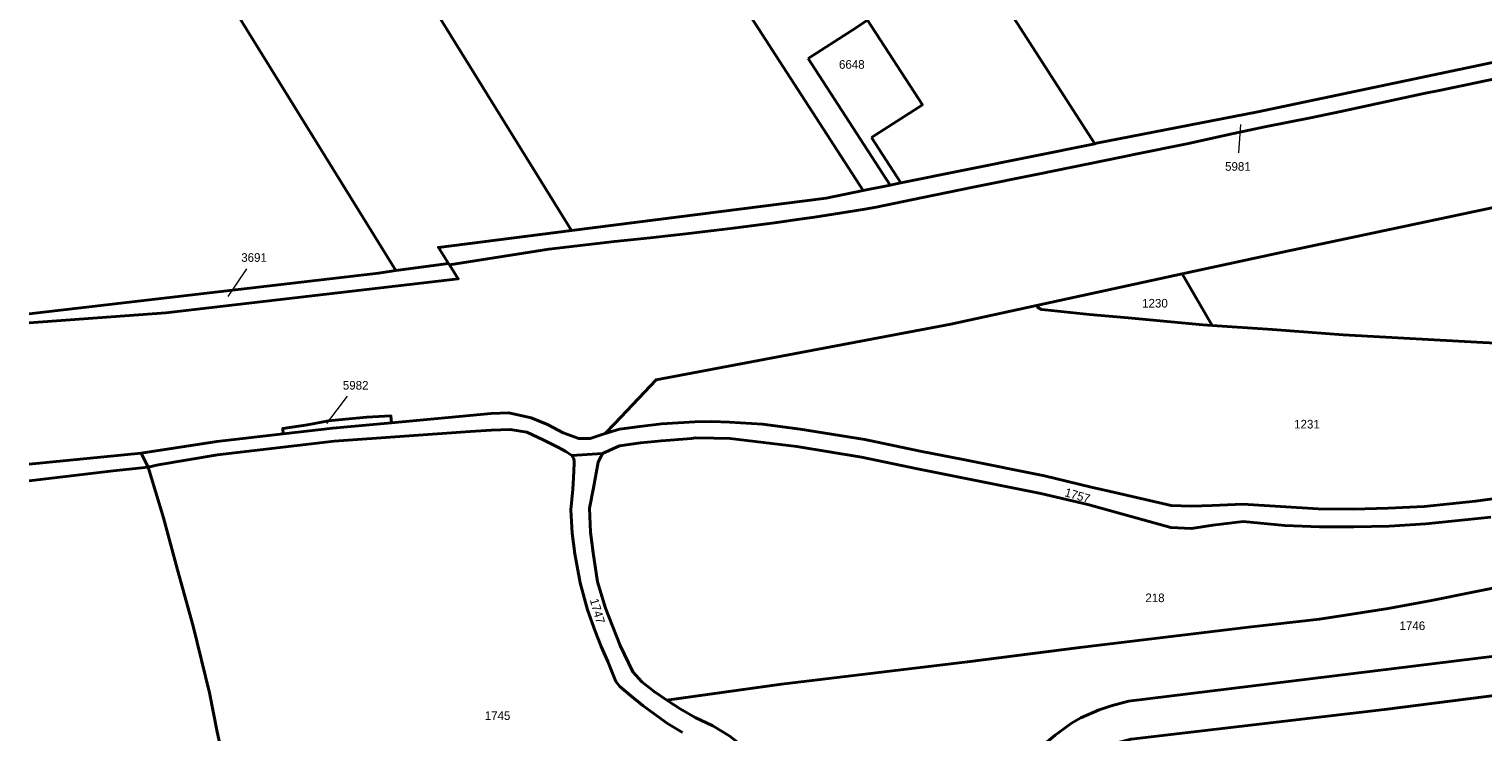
# Model space of a CAD drawing. Extents: x 99476 to 102828, y 406437 to 407931.
# Tile 12 of 48: x 99476 to 99898, y 407215 to 407419. Entities that reach past the tile are written whole.
import ezdxf
from ezdxf.enums import TextEntityAlignment as Align

# ---------------------------------------------------------------- set-up
doc = ezdxf.new("R2010")
doc.units = 0
doc.header["$MEASUREMENT"] = 0
for name, color, linetype, lineweight in [('BK_aanpijling', 10, 'Continuous', 0), ('BK_perceelnr', 10, 'Continuous', 13), ('BK_perceelnummer onder hoek', 10, 'Continuous', 13), ('BK_perceelsgrens', 10, 'Continuous', 40)]:
    doc.layers.add(name, color=color, linetype=linetype, lineweight=lineweight)
doc.styles.add('Style-WORKING', font='WORKING.shx')

msp = doc.modelspace()

# ---------------------------------------------------------------- linework, layer by layer
at = {"layer": 'BK_aanpijling', "linetype": 'Continuous', "lineweight": 0}
for p, q in [((99826.725358, 407383.579122), (99827.275, 407391.815)), ((99538.709808, 407349.835393), (99533.365, 407341.815)), ((99567.997104, 407312.900877), (99561.955, 407304.995))]:
    msp.add_line(p, q, dxfattribs=at)
at = {"layer": 'BK_perceelsgrens', "linetype": 'Continuous', "lineweight": 40}
for p, q in [((99488.997, 407500), (99582.12, 407349.362)), ((99635.485, 407500), (99717.691, 407372.605)), ((99567.823, 407466.394), (99633.101, 407361.024)), ((99745.909, 407446.817), (99784.93, 407386.202)), ((99714.398, 407419.091), (99701.731, 407410.932)), ((99725.543, 407374.192), (99701.731, 407410.932)), ((99728.664, 407374.823), (99720.135, 407388.008)), ((99784.93, 407386.202), (99728.664, 407374.823)), ((99725.543, 407374.192), (99717.691, 407372.605)), ((99728.664, 407374.823), (99725.543, 407374.192)), ((99597.394, 407351.45), (99582.12, 407349.362)), ((99597.627, 407351.08), (99597.394, 407351.45)), ((99626.46, 407355.57), (99597.627, 407351.08)), ((99768.042, 407339.271), (99810.252, 407348.431)), ((99810.252, 407348.431), (99819.009, 407333.448)), ((99508.207, 407296.388), (99510.159, 407292.351)), ((99633.199, 407295.729), (99642.037, 407296.26))]:
    msp.add_line(p, q, dxfattribs=at)
at = {"layer": 'BK_perceelsgrens', "linetype": 'Continuous', "lineweight": 40, "flags": 128}
for points in [[(99714.398, 407419.091), (99718.945, 407422.062), (99734.906, 407397.521), (99720.135, 407388.008)], [(99832.262, 407395.463), (99930.274, 407416.009), (99948.09, 407419.83)], [(99905.144, 407405.908), (99885.368, 407401.775), (99880.427, 407400.727), (99856.351, 407395.544), (99847.511, 407393.747), (99834.24, 407391.066), (99825.19, 407389.12), (99811.625, 407386.182), (99796.764, 407383.156), (99793.045, 407382.426), (99768.424, 407377.392), (99750.108, 407373.673), (99734.54, 407370.478), (99721.503, 407367.824), (99718.24, 407367.22), (99710.943, 407365.999), (99703.625, 407364.883), (99699.963, 407364.347), (99691.974, 407363.236), (99679.975, 407361.676), (99666.23, 407360.003), (99662.793, 407359.612), (99655.891, 407358.893), (99645.528, 407357.83), (99626.46, 407355.57)], [(99832.262, 407395.463), (99785.429, 407386.303), (99784.93, 407386.202)], [(99810.252, 407348.431), (99840.766, 407355.053), (99938.547, 407375.71), (99971.728, 407382.755)], [(99717.691, 407372.605), (99706.938, 407370.431), (99633.101, 407361.024)], [(99633.101, 407361.024), (99594.459, 407356.101), (99597.394, 407351.45)], [(99475.642, 407334.166957), (99515.312, 407337.154), (99598.504, 407346.819), (99600.193, 407347.015), (99597.627, 407351.08)], [(99582.12, 407349.362), (99577.066, 407348.672), (99475.642, 407336.819105)], [(99768.042, 407339.271), (99743.129, 407333.865), (99657.598, 407317.679), (99645.61, 407305.004), (99642.859, 407302.095)], [(99768.042, 407339.271), (99768.384, 407338.648), (99769.464, 407338.107), (99770.514, 407337.942), (99783.418, 407336.658), (99794.619, 407335.66), (99816.299, 407333.631), (99819.009, 407333.448)], [(99819.009, 407333.448), (99836.547, 407332.265), (99857.023, 407330.726), (99897.565, 407328.519), (99922.559, 407327.271), (99937.856, 407326.46), (99962.244, 407325.932), (99980.98, 407325.978), (100000, 407327.13)], [(99580.828, 407305.231), (99580.642, 407307.21), (99573.632, 407306.84), (99565.476, 407306.019), (99562.584, 407305.74), (99556.48, 407304.629), (99549.256, 407303.513), (99549.427, 407301.987)], [(99580.828, 407305.231), (99563.77, 407303.661), (99549.427, 407301.987)], [(99642.859, 407302.095), (99638.515, 407300.631), (99635.221, 407300.65), (99630.653, 407302.335), (99626.113, 407304.735), (99621.352, 407306.676), (99614.905, 407308.069), (99609.762, 407307.895), (99580.828, 407305.231)], [(99642.859, 407302.095), (99647.04, 407303.311), (99652.853, 407304.165), (99659.191, 407304.874), (99668.853, 407305.512), (99673.824, 407305.558), (99678.947, 407305.429), (99688.521, 407304.816), (99699.452, 407303.39), (99718.218, 407300.384), (99734.24, 407296.952), (99746.754, 407294.589), (99770.308, 407289.826), (99783.881, 407286.522), (99789.464, 407285.222), (99807.091, 407281.154), (99813.014, 407280.958), (99819.007, 407281.238), (99827.898, 407281.545), (99849.719, 407280.268), (99859.913, 407280.136), (99870.078, 407280.429), (99880.566, 407280.875), (99895.44, 407282.487), (99909.611, 407284.418)], [(99549.427, 407301.987), (99530.095, 407299.731), (99508.207, 407296.388)], [(99510.159, 407292.351), (99513.111, 407293.03), (99530.296, 407295.94), (99564.183, 407299.852), (99603.678, 407302.64), (99609.844, 407303.097), (99615.288, 407303.296), (99620.067, 407302.514), (99624.886, 407300.257), (99629.329, 407298.045), (99631.414, 407296.888), (99633.199, 407295.729)], [(99642.037, 407296.26), (99646.962, 407298.532), (99653.074, 407299.413), (99659.139, 407299.994), (99667.901, 407300.675), (99669.024, 407300.81), (99674.321, 407300.758), (99679.118, 407300.627), (99688.797, 407299.514), (99698.427, 407298.276), (99717.194, 407295.22), (99733.515, 407291.866), (99769.259, 407284.637), (99782.93, 407281.509), (99806.978, 407274.848), (99812.952, 407274.502), (99819.213, 407275.46), (99828.021, 407276.517), (99840.074, 407275.376), (99850.146, 407274.967), (99860.088, 407275.008), (99870.379, 407275.202), (99880.99, 407275.85), (99899.857, 407277.798)], [(99475.642, 407293.169034), (99508.207, 407296.388)], [(99475.642, 407288.322907), (99500, 407291.253), (99510.159, 407292.351)], [(99510.159, 407292.351), (99514.638, 407277.591), (99518.764, 407262.486), (99523.226, 407246.226), (99528.003, 407226.861), (99530.272, 407215.529), (99532.119, 407206.553), (99546.564, 407206.429), (99570.87, 407059.28)], [(99633.199, 407295.729), (99633.733, 407294.733), (99633.865, 407294.058), (99633.871, 407293.433), (99633.662, 407289.228), (99633.469, 407285.923), (99632.828, 407279.962), (99633.269, 407273.136), (99634.026, 407267.213), (99635.582, 407258.77), (99637.682, 407250.958), (99639.941, 407244.724), (99641.708, 407240.236), (99643.599, 407235.925), (99645.953, 407230.167), (99647.117, 407228.701), (99650.166, 407226.027), (99653.867, 407223.033), (99660.887, 407217.893), (99665.259, 407215.281)], [(99642.037, 407296.26), (99640.787, 407293.796), (99639.486, 407286.328), (99638.32, 407280.388), (99638.612, 407273.485), (99639.37, 407267.437), (99640.575, 407259.091), (99642.899, 407251.406), (99647.151, 407240.611), (99650.823, 407232.888), (99653.449, 407230.01), (99657.049, 407227.215), (99660.772, 407224.746)], [(99660.772, 407224.746), (99694.027, 407229.355), (99748, 407235.878), (99780.586, 407239.954), (99829.494, 407245.88), (99850.132, 407248.17), (99859.485, 407249.657), (99870.061, 407251.355), (99882.605, 407253.671), (99905.669, 407258.26), (99922.001, 407261.462), (99962.285, 407270.412), (99981.613, 407273.816), (100000, 407277.125)], [(99790.657, 407211.959), (99791.73, 407212.376), (99795.45, 407213.42), (99811.139, 407215.258), (99869.01, 407222.04), (99907.66, 407226.95), (99912.172, 407227.81), (99916.367, 407228.862), (99919.677, 407229.869), (99922.613, 407231.102), (99926.624, 407233.086), (99930.196, 407235.216), (99934.208, 407238.438), (99938.965, 407243.03), (99941.71, 407245.68), (99945.227, 407248.607), (99947.367, 407249.999), (99949.726, 407251.357), (99952.176, 407252.542), (99954.581, 407253.501), (99960.41, 407254.89), (99999.847, 407259.625), (100000, 407259.644)], [(99691.939, 407190.481), (99702.947, 407191.793), (99739.74, 407196.356), (99745.253, 407197.046), (99749.224, 407197.896), (99752.349, 407198.898), (99755.129, 407200.059), (99757.557, 407201.303), (99760.611, 407203.214), (99762.788, 407204.665), (99767.479, 407209.199), (99771.082, 407212.621), (99773.403, 407214.575), (99778.211, 407218.01), (99780.899, 407219.576), (99786.198, 407221.898), (99789.725, 407223.086), (99794.735, 407224.399), (99907.218, 407238.274)], [(99660.772, 407224.746), (99664.567, 407222.23), (99668.914, 407219.693), (99674.109, 407217.238), (99679.06, 407214.231), (99683.441, 407210.743), (99687.224, 407207.074), (99690.739, 407202.703), (99694.248, 407196.305), (99689.308, 407195.684)]]:
    msp.add_lwpolyline(points, dxfattribs=at)

# ---------------------------------------------------------------- texts
at = {"layer": 'BK_perceelnr', "linetype": 'Continuous', "lineweight": 13, "style": 'Style-WORKING'}
for s, p in [('6648', (99714.414237, 407409.192)), ('5981', (99826.458695, 407379.588)), ('3691', (99540.92739, 407353.164)), ('1230', (99802.389929, 407339.9)), ('5982', (99570.425695, 407316.079)), ('1231', (99846.499847, 407304.8)), ('218', (99802.399847, 407254.4)), ('1746', (99877.09939, 407246.3)), ('1745', (99611.59939, 407220.2))]:
    msp.add_text(s, height=2.5, dxfattribs=at).set_placement(p, align=Align.MIDDLE_CENTER)
at = {"layer": 'BK_perceelnummer onder hoek', "linetype": 'Continuous', "lineweight": 13, "style": 'Style-WORKING'}
for s, rotation, p in [('1757', 343.739795, (99779.909082, 407284.097351)), ('1747', 286.141452, (99640.593588, 407250.585059))]:
    msp.add_text(s, height=2.5, rotation=rotation, dxfattribs=at).set_placement(p, align=Align.MIDDLE_CENTER)

doc.saveas('drawing.dxf')
